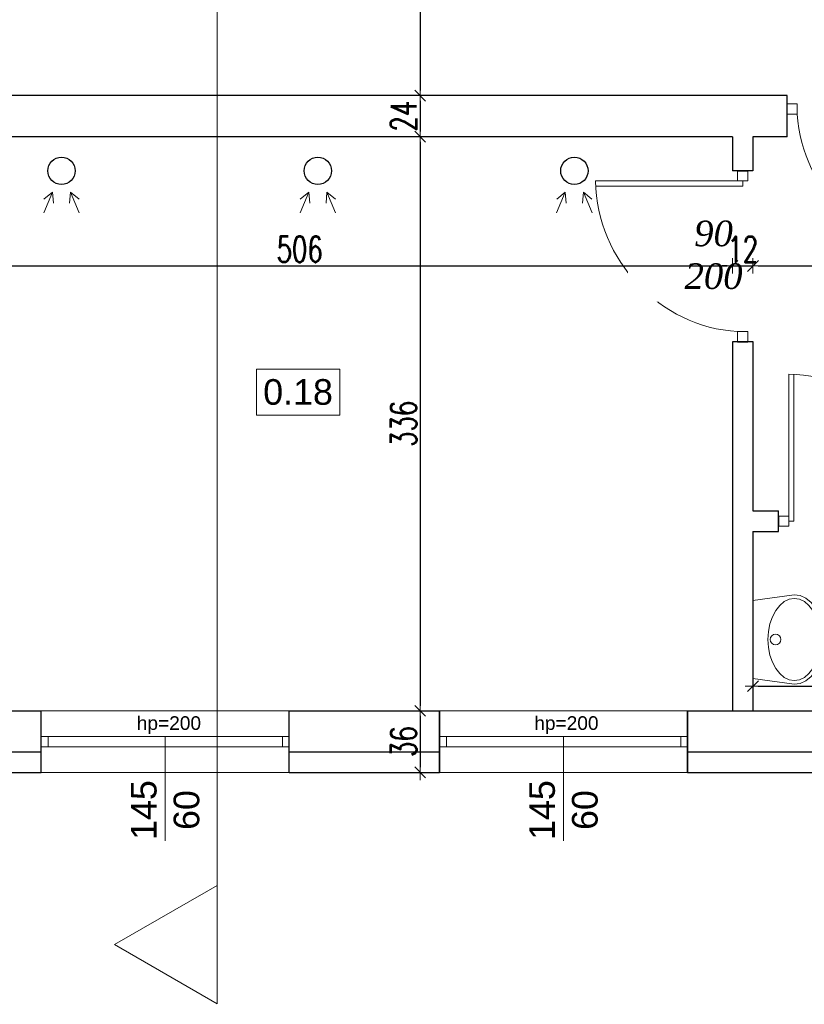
# Model space of a CAD drawing. Header units: millimetres. Extents: x 0 to 111311, y -48878 to -25280.
# Tile 130 of 244: x 87833 to 88292, y -31467 to -30891. Entities that reach past the tile are written whole.
import ezdxf

# ---------------------------------------------------------------- set-up
doc = ezdxf.new("R2010")
doc.units = ezdxf.units.MM
doc.layers.get('Defpoints').update_dxf_attribs({"color": 30})
for name, color, linetype, lineweight in [('J opisy', 7, 'Continuous', 9), ('J stolarka_okna', 144, 'Continuous', 0), ('J wymiary', 1, 'Continuous', 9), ('OPIS', 7, 'Continuous', 5), ('sciany', 252, 'Continuous', 30)]:
    doc.layers.add(name, color=color, linetype=linetype, lineweight=lineweight)
doc.styles.add('ADESK2', font='simplex', dxfattribs={"width": 0.7})
doc.styles.get("Standard").update_dxf_attribs({"font": 'arial.ttf'})
doc.dimstyles.new('1-100', dxfattribs={"dimscale": 1.5, "dimtxt": 10, "dimasz": 2, "dimexe": 1, "dimexo": 1, "dimgap": 1.5, "dimtad": 1, "dimdec": 0, "dimrnd": 0.5, "dimdsep": 46, "dimtxsty": 'ADESK2', "dimblk": 'wymiar', "dimcen": -1, "dimdle": 5, "dimse1": 1, "dimse2": 1, "dimclrd": 256, "dimclre": 256, "dimclrt": 256, "dimadec": 0, "dimazin": 0, "dimtfac": 1, "dimtdec": 0, "dimtix": 1, "dimtmove": 0, "dimatfit": 3, "dimfxl": 20, "dimfxlon": 1, "dimtolj": 1, "dimtzin": 0, "dimarcsym": 0})

# ---------------------------------------------------------------- blocks, each defined once
blk = doc.blocks.new('LAV_FLAT_BACK-OVAL_49')
at = {"layer": 'J opisy', "color": 0, "linetype": 'Continuous'}
for p, q in [((-0.2181, 0.2314), (-0.2502, 0)), ((0.2181, 0.2314), (-0.2181, 0.2314)), ((-0.218, 0.2311), (-0.2181, 0.2311)), ((0.2181, 0.2311), (0.218, 0.2311)), ((0.2496, 0), (0.2181, 0.2314)), ((-0.1622, 0.1042), (-0.1274, 0.1226)), ((-0.1274, 0.1226), (-0.0878, 0.1362)), ((-0.0878, 0.1362), (-0.0447, 0.1446)), ((-0.0447, 0.1446), (0, 0.1474)), ((0, 0.1474), (0.0447, 0.1446)), ((0.0447, 0.1446), (0.0878, 0.1362)), ((0.0878, 0.1362), (0.1274, 0.1226)), ((0.1274, 0.1226), (0.1622, 0.1042)), ((-0.2249, 0.0288), (-0.2119, 0.0564)), ((-0.2119, 0.0564), (-0.1907, 0.0819)), ((-0.1907, 0.0819), (-0.1622, 0.1042)), ((0.1622, 0.1042), (0.1907, 0.0819)), ((0.1907, 0.0819), (0.2119, 0.0564)), ((0.2119, 0.0564), (0.2249, 0.0288)), ((-0.2293, 0), (-0.2249, 0.0288)), ((0.2249, 0.0288), (0.2288, 0)), ((0.2288, 0), (0.2249, -0.0288)), ((0.2454, -0.0329), (0.2496, 0)), ((-0.2502, 0), (-0.2454, -0.0329)), ((-0.2454, -0.0329), (-0.2311, -0.0645)), ((-0.2249, -0.0288), (-0.2293, 0)), ((-0.2119, -0.0564), (-0.2249, -0.0288)), ((0.2249, -0.0288), (0.2119, -0.0564)), ((0.2311, -0.0645), (0.2454, -0.0329)), ((-0.2311, -0.0645), (-0.208, -0.0936)), ((-0.1907, -0.0819), (-0.2119, -0.0564)), ((-0.208, -0.0936), (-0.1769, -0.1191)), ((-0.1622, -0.1042), (-0.1907, -0.0819)), ((-0.1274, -0.1226), (-0.1622, -0.1042)), ((0.1622, -0.1042), (0.1274, -0.1226)), ((0.1907, -0.0819), (0.1622, -0.1042)), ((0.1769, -0.1191), (0.208, -0.0936)), ((0.2119, -0.0564), (0.1907, -0.0819)), ((0.208, -0.0936), (0.2311, -0.0645)), ((-0.1769, -0.1191), (-0.139, -0.1401)), ((-0.139, -0.1401), (-0.0957, -0.1556)), ((-0.0878, -0.1362), (-0.1274, -0.1226)), ((-0.0957, -0.1556), (-0.0488, -0.1652)), ((-0.0447, -0.1446), (-0.0878, -0.1362)), ((-0.0488, -0.1652), (0, -0.1685)), ((0, -0.1474), (-0.0447, -0.1446)), ((0.0447, -0.1446), (0, -0.1474)), ((0, -0.1685), (0.0488, -0.1652)), ((0.0878, -0.1362), (0.0447, -0.1446)), ((0.0488, -0.1652), (0.0957, -0.1556)), ((0.1274, -0.1226), (0.0878, -0.1362)), ((0.0957, -0.1556), (0.139, -0.1401)), ((0.139, -0.1401), (0.1769, -0.1191))]:
    blk.add_line(p, q, dxfattribs=at)
blk.add_circle((0, 0.105), 0.03, dxfattribs=at)
blk = doc.blocks.new('A$C3D492992')
at = {"lineweight": 13}
for points in [[(415.78, 454.46), (420.88, 466.53), (421.41, 460.01)], [(415.78, 454.46), (420.88, 466.53), (415.84, 462.37)], [(436.53, 454.46), (431.43, 466.53), (430.9, 460.01)], [(436.53, 454.46), (431.43, 466.53), (436.48, 462.37)], [(565.78, 454.46), (570.88, 466.53), (571.41, 460.01)], [(565.78, 454.46), (570.88, 466.53), (565.84, 462.37)], [(586.53, 454.46), (581.43, 466.53), (580.9, 460.01)], [(586.53, 454.46), (581.43, 466.53), (586.48, 462.37)], [(715.78, 454.46), (720.88, 466.53), (721.41, 460.01)], [(715.78, 454.46), (720.88, 466.53), (715.84, 462.37)], [(736.53, 454.46), (731.43, 466.53), (730.9, 460.01)], [(736.53, 454.46), (731.43, 466.53), (736.48, 462.37)]]:
    blk.add_lwpolyline(points, dxfattribs=at)
for centre in [(426.16, 479), (576.16, 479), (726.16, 479)]:
    blk.add_circle(centre, 8)
blk = doc.blocks.new('wymiar')
for p, q in [((1.5, 0), (-1.5, 0)), ((1.06, 1.06), (-1.06, -1.06)), ((0, 1.5), (0, -1.5))]:
    blk.add_line(p, q)
blk = doc.blocks.new('*D1462')
at = {"layer": 'Defpoints', "color": 0, "ltscale": 4}
for p in [(88249.73, -30963.22), (87743.48, -30979.33), (88249.73, -31034.73)]:
    blk.add_point(p, dxfattribs=at)
at = {"layer": 'J wymiary', "lineweight": -2}
blk.add_line((87746.48, -31034.73), (88246.73, -31034.73), dxfattribs=at)
at = {"layer": 'J wymiary', "lineweight": -2, "ltscale": 4, "xscale": 3, "yscale": 3, "zscale": 3, "rotation": 180}
blk.add_blockref('wymiar', (87743.48, -31034.73), dxfattribs=at)
at = {"layer": 'J wymiary', "lineweight": -2, "ltscale": 4, "xscale": 3, "yscale": 3, "zscale": 3}
blk.add_blockref('wymiar', (88249.73, -31034.73), dxfattribs=at)
at = {"layer": 'J wymiary', "ltscale": 4, "insert": (87996.6, -31024.98), "char_height": 15, "attachment_point": 5, "style": 'ADESK2'}
blk.add_mtext('\\A1;506', dxfattribs=at)
blk = doc.blocks.new('*D1463')
at = {"layer": 'Defpoints', "color": 0, "ltscale": 4}
for p in [(88249.73, -30963.22), (88261.73, -30963.75), (88261.73, -31034.73)]:
    blk.add_point(p, dxfattribs=at)
at = {"layer": 'J wymiary', "lineweight": -2}
for p, q in [((88246.73, -31034.73), (88243.73, -31034.73)), ((88249.73, -31034.73), (88261.73, -31034.73)), ((88264.73, -31034.73), (88267.73, -31034.73))]:
    blk.add_line(p, q, dxfattribs=at)
at = {"layer": 'J wymiary', "lineweight": -2, "ltscale": 4, "xscale": 3, "yscale": 3, "zscale": 3}
blk.add_blockref('wymiar', (88249.73, -31034.73), dxfattribs=at)
at = {"layer": 'J wymiary', "lineweight": -2, "ltscale": 4, "xscale": 3, "yscale": 3, "zscale": 3, "rotation": 180}
blk.add_blockref('wymiar', (88261.73, -31034.73), dxfattribs=at)
at = {"layer": 'J wymiary', "ltscale": 4, "insert": (88255.73, -31024.98), "char_height": 15, "attachment_point": 5, "style": 'ADESK2'}
blk.add_mtext('\\A1;12', dxfattribs=at)
blk = doc.blocks.new('*D1464')
at = {"layer": 'Defpoints', "color": 0, "ltscale": 4}
for p in [(88401.73, -30962.17), (88261.73, -30963.75), (88401.73, -31034.73)]:
    blk.add_point(p, dxfattribs=at)
at = {"layer": 'J wymiary', "lineweight": -2}
blk.add_line((88264.73, -31034.73), (88398.73, -31034.73), dxfattribs=at)
at = {"layer": 'J wymiary', "lineweight": -2, "ltscale": 4, "xscale": 3, "yscale": 3, "zscale": 3, "rotation": 180}
blk.add_blockref('wymiar', (88261.73, -31034.73), dxfattribs=at)
at = {"layer": 'J wymiary', "lineweight": -2, "ltscale": 4, "xscale": 3, "yscale": 3, "zscale": 3}
blk.add_blockref('wymiar', (88401.73, -31034.73), dxfattribs=at)
at = {"layer": 'J wymiary', "ltscale": 4, "insert": (88331.73, -31024.98), "char_height": 15, "attachment_point": 5, "style": 'ADESK2'}
blk.add_mtext('\\A1;140', dxfattribs=at)
blk = doc.blocks.new('*D1480')
at = {"layer": 'Defpoints', "color": 0, "ltscale": 4}
for p in [(88523.73, -31280.68), (88261.73, -31295.11), (88523.73, -31295.11)]:
    blk.add_point(p, dxfattribs=at)
at = {"layer": 'J wymiary', "lineweight": -2}
blk.add_line((88264.73, -31280.68), (88520.73, -31280.68), dxfattribs=at)
at = {"layer": 'J wymiary', "lineweight": -2, "ltscale": 4, "xscale": 3, "yscale": 3, "zscale": 3, "rotation": 180}
blk.add_blockref('wymiar', (88261.73, -31280.68), dxfattribs=at)
at = {"layer": 'J wymiary', "lineweight": -2, "ltscale": 4, "xscale": 3, "yscale": 3, "zscale": 3}
blk.add_blockref('wymiar', (88523.73, -31280.68), dxfattribs=at)
at = {"layer": 'J wymiary', "ltscale": 4, "insert": (88392.73, -31270.93), "char_height": 15, "attachment_point": 5, "style": 'ADESK2'}
blk.add_mtext('\\A1;262', dxfattribs=at)
blk = doc.blocks.new('*D1519')
at = {"layer": 'Defpoints', "color": 0, "ltscale": 4}
for p in [(88010.35, -30795.11), (87986.44, -30935.11), (88067.1, -30935.11)]:
    blk.add_point(p, dxfattribs=at)
at = {"layer": 'J wymiary', "lineweight": -2}
blk.add_line((88067.1, -30798.11), (88067.1, -30932.11), dxfattribs=at)
at = {"layer": 'J wymiary', "lineweight": -2, "ltscale": 4, "xscale": 3, "yscale": 3, "zscale": 3}
for p, rotation in [((88067.1, -30795.11), 90), ((88067.1, -30935.11), 270)]:
    blk.add_blockref('wymiar', p, dxfattribs=dict(at, rotation=rotation))
at = {"layer": 'J wymiary', "ltscale": 4, "insert": (88057.35, -30865.11), "char_height": 15, "attachment_point": 5, "rotation": 90, "style": 'ADESK2'}
blk.add_mtext('\\A1;140', dxfattribs=at)
blk = doc.blocks.new('*D1520')
at = {"layer": 'Defpoints', "color": 0, "ltscale": 4}
for p in [(87986.44, -30935.11), (87981.03, -30959.11), (88067.1, -30959.11)]:
    blk.add_point(p, dxfattribs=at)
at = {"layer": 'J wymiary', "lineweight": -2}
blk.add_line((88067.1, -30938.11), (88067.1, -30956.11), dxfattribs=at)
at = {"layer": 'J wymiary', "lineweight": -2, "ltscale": 4, "xscale": 3, "yscale": 3, "zscale": 3}
for p, rotation in [((88067.1, -30935.11), 90), ((88067.1, -30959.11), 270)]:
    blk.add_blockref('wymiar', p, dxfattribs=dict(at, rotation=rotation))
at = {"layer": 'J wymiary', "ltscale": 4, "insert": (88057.35, -30947.11), "char_height": 15, "attachment_point": 5, "rotation": 90, "style": 'ADESK2'}
blk.add_mtext('\\A1;24', dxfattribs=at)
blk = doc.blocks.new('*D1521')
at = {"layer": 'Defpoints', "color": 0, "ltscale": 4}
for p in [(87981.03, -30959.11), (88014, -31295.11), (88067.1, -31295.11)]:
    blk.add_point(p, dxfattribs=at)
at = {"layer": 'J wymiary', "lineweight": -2}
blk.add_line((88067.1, -30962.11), (88067.1, -31292.11), dxfattribs=at)
at = {"layer": 'J wymiary', "lineweight": -2, "ltscale": 4, "xscale": 3, "yscale": 3, "zscale": 3}
for p, rotation in [((88067.1, -30959.11), 90), ((88067.1, -31295.11), 270)]:
    blk.add_blockref('wymiar', p, dxfattribs=dict(at, rotation=rotation))
at = {"layer": 'J wymiary', "ltscale": 4, "insert": (88057.35, -31127.11), "char_height": 15, "attachment_point": 5, "rotation": 90, "style": 'ADESK2'}
blk.add_mtext('\\A1;336', dxfattribs=at)
blk = doc.blocks.new('*D1522')
at = {"layer": 'Defpoints', "color": 0, "ltscale": 4}
for p in [(88014, -31295.11), (88010.76, -31331.11), (88067.1, -31331.11)]:
    blk.add_point(p, dxfattribs=at)
at = {"layer": 'J wymiary', "lineweight": -2}
blk.add_line((88067.1, -31298.11), (88067.1, -31328.11), dxfattribs=at)
at = {"layer": 'J wymiary', "lineweight": -2, "ltscale": 4, "xscale": 3, "yscale": 3, "zscale": 3}
for p, rotation in [((88067.1, -31295.11), 90), ((88067.1, -31331.11), 270)]:
    blk.add_blockref('wymiar', p, dxfattribs=dict(at, rotation=rotation))
at = {"layer": 'J wymiary', "ltscale": 4, "insert": (88057.35, -31313.11), "char_height": 15, "attachment_point": 5, "rotation": 90, "style": 'ADESK2'}
blk.add_mtext('\\A1;36', dxfattribs=at)
blk = doc.blocks.new('*D1614')
at = {"layer": 'Defpoints', "color": 0, "ltscale": 4}
for p in [(87845.48, -31324.18), (87755.48, -31361.11), (87845.48, -31835.01)]:
    blk.add_point(p, dxfattribs=at)
at = {"layer": 'J wymiary', "lineweight": -2}
blk.add_line((87758.48, -31835.01), (87842.48, -31835.01), dxfattribs=at)
at = {"layer": 'J wymiary', "lineweight": -2, "ltscale": 4, "xscale": 3, "yscale": 3, "zscale": 3, "rotation": 180}
blk.add_blockref('wymiar', (87755.48, -31835.01), dxfattribs=at)
at = {"layer": 'J wymiary', "lineweight": -2, "ltscale": 4, "xscale": 3, "yscale": 3, "zscale": 3}
blk.add_blockref('wymiar', (87845.48, -31835.01), dxfattribs=at)
at = {"layer": 'J wymiary', "ltscale": 4, "insert": (87800.48, -31825.26), "char_height": 15, "attachment_point": 5, "style": 'ADESK2'}
blk.add_mtext('\\A1;90', dxfattribs=at)
blk = doc.blocks.new('*D1615')
at = {"layer": 'Defpoints', "color": 0, "ltscale": 4}
for p in [(87845.48, -31324.18), (87990.48, -31323.77), (87990.48, -31835.01)]:
    blk.add_point(p, dxfattribs=at)
at = {"layer": 'J wymiary', "lineweight": -2}
blk.add_line((87848.48, -31835.01), (87987.48, -31835.01), dxfattribs=at)
at = {"layer": 'J wymiary', "lineweight": -2, "ltscale": 4, "xscale": 3, "yscale": 3, "zscale": 3, "rotation": 180}
blk.add_blockref('wymiar', (87845.48, -31835.01), dxfattribs=at)
at = {"layer": 'J wymiary', "lineweight": -2, "ltscale": 4, "xscale": 3, "yscale": 3, "zscale": 3}
blk.add_blockref('wymiar', (87990.48, -31835.01), dxfattribs=at)
at = {"layer": 'J wymiary', "ltscale": 4, "insert": (87917.98, -31825.26), "char_height": 15, "attachment_point": 5, "style": 'ADESK2'}
blk.add_mtext('\\A1;145', dxfattribs=at)
blk = doc.blocks.new('*D1616')
at = {"layer": 'Defpoints', "color": 0, "ltscale": 4}
for p in [(87990.48, -31323.77), (88078.48, -31323.24), (88078.48, -31835.01)]:
    blk.add_point(p, dxfattribs=at)
at = {"layer": 'J wymiary', "lineweight": -2}
blk.add_line((87993.48, -31835.01), (88075.48, -31835.01), dxfattribs=at)
at = {"layer": 'J wymiary', "lineweight": -2, "ltscale": 4, "xscale": 3, "yscale": 3, "zscale": 3, "rotation": 180}
blk.add_blockref('wymiar', (87990.48, -31835.01), dxfattribs=at)
at = {"layer": 'J wymiary', "lineweight": -2, "ltscale": 4, "xscale": 3, "yscale": 3, "zscale": 3}
blk.add_blockref('wymiar', (88078.48, -31835.01), dxfattribs=at)
at = {"layer": 'J wymiary', "ltscale": 4, "insert": (88034.48, -31825.26), "char_height": 15, "attachment_point": 5, "style": 'ADESK2'}
blk.add_mtext('\\A1;88', dxfattribs=at)
blk = doc.blocks.new('*D1617')
at = {"layer": 'Defpoints', "color": 0, "ltscale": 4}
for p in [(88078.48, -31323.24), (88223.48, -31324.67), (88223.48, -31835.01)]:
    blk.add_point(p, dxfattribs=at)
at = {"layer": 'J wymiary', "lineweight": -2}
blk.add_line((88081.48, -31835.01), (88220.48, -31835.01), dxfattribs=at)
at = {"layer": 'J wymiary', "lineweight": -2, "ltscale": 4, "xscale": 3, "yscale": 3, "zscale": 3, "rotation": 180}
blk.add_blockref('wymiar', (88078.48, -31835.01), dxfattribs=at)
at = {"layer": 'J wymiary', "lineweight": -2, "ltscale": 4, "xscale": 3, "yscale": 3, "zscale": 3}
blk.add_blockref('wymiar', (88223.48, -31835.01), dxfattribs=at)
at = {"layer": 'J wymiary', "ltscale": 4, "insert": (88150.98, -31825.26), "char_height": 15, "attachment_point": 5, "style": 'ADESK2'}
blk.add_mtext('\\A1;145', dxfattribs=at)
blk = doc.blocks.new('*D1618')
at = {"layer": 'Defpoints', "color": 0, "ltscale": 4}
for p in [(88223.48, -31324.67), (89799.48, -31406.64), (89799.48, -31835.01)]:
    blk.add_point(p, dxfattribs=at)
at = {"layer": 'J wymiary', "lineweight": -2}
blk.add_line((88226.48, -31835.01), (89796.48, -31835.01), dxfattribs=at)
at = {"layer": 'J wymiary', "lineweight": -2, "ltscale": 4, "xscale": 3, "yscale": 3, "zscale": 3, "rotation": 180}
blk.add_blockref('wymiar', (88223.48, -31835.01), dxfattribs=at)
at = {"layer": 'J wymiary', "lineweight": -2, "ltscale": 4, "xscale": 3, "yscale": 3, "zscale": 3}
blk.add_blockref('wymiar', (89799.48, -31835.01), dxfattribs=at)
at = {"layer": 'J wymiary', "ltscale": 4, "insert": (89011.48, -31825.26), "char_height": 15, "attachment_point": 5, "style": 'ADESK2'}
blk.add_mtext('\\A1;1576', dxfattribs=at)
blk = doc.blocks.new('*D1620')
at = {"layer": 'Defpoints', "color": 0, "ltscale": 4}
for p in [(87136.48, -31361.11), (91835.48, -31496.11), (91835.48, -31948.71)]:
    blk.add_point(p, dxfattribs=at)
at = {"layer": 'J wymiary', "lineweight": -2}
blk.add_line((87139.48, -31948.71), (91832.48, -31948.71), dxfattribs=at)
at = {"layer": 'J wymiary', "lineweight": -2, "ltscale": 4, "xscale": 3, "yscale": 3, "zscale": 3, "rotation": 180}
blk.add_blockref('wymiar', (87136.48, -31948.71), dxfattribs=at)
at = {"layer": 'J wymiary', "lineweight": -2, "ltscale": 4, "xscale": 3, "yscale": 3, "zscale": 3}
blk.add_blockref('wymiar', (91835.48, -31948.71), dxfattribs=at)
at = {"layer": 'J wymiary', "ltscale": 4, "insert": (89485.98, -31938.96), "char_height": 15, "attachment_point": 5, "style": 'ADESK2'}
blk.add_mtext('\\A1;4699', dxfattribs=at)
blk = doc.blocks.new('*D1636')
at = {"layer": 'Defpoints', "color": 0, "ltscale": 4}
for p in [(91955.48, -30760.61), (0, -30978.11), (91914.84, -30978.11)]:
    blk.add_point(p, dxfattribs=at)
at = {"layer": 'J wymiary', "lineweight": -2}
blk.add_line((91914.84, -30763.61), (91914.84, -30975.11), dxfattribs=at)
at = {"layer": 'J wymiary', "lineweight": -2, "ltscale": 4, "xscale": 3, "yscale": 3, "zscale": 3}
for p, rotation in [((91914.84, -30760.61), 90), ((91914.84, -30978.11), 270)]:
    blk.add_blockref('wymiar', p, dxfattribs=dict(at, rotation=rotation))
at = {"layer": 'J wymiary', "ltscale": 4, "insert": (91905.09, -30869.36), "char_height": 15, "attachment_point": 5, "rotation": 90, "style": 'ADESK2'}
blk.add_mtext('\\A1;218', dxfattribs=at)

msp = doc.modelspace()

# ---------------------------------------------------------------- linework, layer by layer
for p, q in [((87990.476, -31295.109), (88078.476, -31295.109)), ((88078.476, -31295.109), (88078.476, -31331.109)), ((88223.476, -31295.109), (88223.476, -31331.109)), ((88261.726, -31295.109), (88523.726, -31295.109)), ((87990.476, -31319.109), (88078.476, -31319.109)), ((87990.476, -31331.109), (88078.476, -31331.109))]:
    msp.add_line(p, q)
at = {"color": 0}
msp.add_line((87990.476, -31331.109), (87990.976, -31331.109), dxfattribs=at)
msp.add_lwpolyline([(87990.476, -31295.109), (88078.476, -31295.109)])
at = {"layer": 'J opisy'}
msp.add_line((88273.127, -31029.109), (88216.346, -31029.109), dxfattribs=at)
at = {"layer": 'J stolarka_okna', "linetype": 'Continuous', "lineweight": 9}
for p, q in [((88287.664, -30939.909), (88281.726, -30939.909)), ((88287.664, -30945.847), (88287.664, -30939.909)), ((88281.726, -30945.847), (88287.664, -30945.847)), ((88252.758, -30979.109), (88252.758, -30985.046)), ((88258.695, -30985.046), (88258.695, -30979.109)), ((88255.726, -30985.046), (88169.626, -30985.046)), ((88252.758, -30985.046), (88258.695, -30985.046)), ((88255.726, -30988.004), (88255.726, -30985.036)), ((88255.726, -30988.015), (88169.678, -30988.015)), ((88252.758, -31073.172), (88258.695, -31073.172)), ((88252.758, -31079.109), (88252.758, -31073.172)), ((88258.695, -31073.172), (88258.695, -31079.109)), ((88282.664, -31184.109), (88282.664, -31098.009)), ((88285.632, -31184.109), (88285.632, -31098.06)), ((88276.726, -31181.14), (88282.664, -31181.14)), ((88282.664, -31181.14), (88282.664, -31187.078)), ((88282.664, -31187.078), (88276.726, -31187.078)), ((88285.622, -31184.109), (88282.653, -31184.109)), ((87849.476, -31316.109), (87849.476, -31310.109)), ((87986.476, -31316.109), (87986.476, -31310.109)), ((88082.476, -31316.109), (88082.476, -31310.109)), ((88219.476, -31316.109), (88219.476, -31310.109)), ((88223.476, -31331.109), (88078.476, -31331.109))]:
    msp.add_line(p, q, dxfattribs=at)
for centre, major_axis in [((88375.8, -30942.878), (81.968, -33.985)), ((88282.653, -31184.109), (-81.968, 33.985))]:
    msp.add_ellipse(centre, major_axis=major_axis, ratio=0.9654717, start_param=3.5816905, end_param=5.0931483, dxfattribs=at)
at = {"layer": 'J stolarka_okna', "linetype": 'Continuous', "lineweight": 9, "extrusion": (0, 0, -1)}
msp.add_ellipse((88255.726, -30985.036), major_axis=(-33.985, 81.968), ratio=0.9654717, start_param=3.5816905, end_param=5.0931483, dxfattribs=at)
at = {"layer": 'OPIS'}
msp.add_lwpolyline([(88020.022, -31122.038), (87971.272, -31122.038), (87971.272, -31095.163), (88020.022, -31095.163)], close=True, dxfattribs=at)
at = {"layer": 'sciany'}
for p, q in [((88281.726, -30935.109), (87719.476, -30935.109)), ((88281.726, -30959.109), (88281.726, -30935.109)), ((88281.726, -30945.847), (88281.726, -30939.909)), ((88249.726, -30959.109), (87743.476, -30959.109)), ((88249.726, -30959.109), (88249.726, -30979.109)), ((88281.726, -30959.109), (88261.726, -30959.109)), ((88281.726, -30959.109), (88261.726, -30959.109)), ((88281.726, -30959.109), (88261.726, -30959.109)), ((88281.726, -30959.109), (88261.726, -30959.109)), ((88261.726, -30959.109), (88261.726, -30979.109)), ((88261.726, -30979.109), (88249.726, -30979.109)), ((88252.758, -30979.109), (88258.695, -30979.109)), ((88249.726, -31079.109), (88249.726, -31295.109)), ((88261.764, -31079.109), (88249.726, -31079.109)), ((88252.758, -31079.109), (88258.695, -31079.109)), ((88261.726, -31079.109), (88261.726, -31178.109)), ((88261.726, -31178.109), (88276.726, -31178.109)), ((88276.726, -31190.109), (88276.726, -31178.109)), ((88276.726, -31181.14), (88276.726, -31187.078)), ((88261.726, -31190.109), (88276.726, -31190.109)), ((88261.726, -31190.109), (88261.726, -31295.109)), ((87743.476, -31295.109), (87845.476, -31295.109)), ((87845.476, -31331.109), (87845.476, -31295.109)), ((87990.476, -31295.109), (88078.476, -31295.109)), ((87990.476, -31331.109), (87990.476, -31295.109)), ((88078.476, -31331.109), (88078.476, -31295.109)), ((88223.476, -31295.109), (88377.476, -31295.109)), ((88223.476, -31331.109), (88223.476, -31295.109)), ((87743.476, -31319.109), (87845.476, -31319.109)), ((87990.476, -31319.109), (88078.476, -31319.109)), ((88223.476, -31319.109), (89811.476, -31319.109)), ((87755.476, -31331.109), (87845.476, -31331.109)), ((87990.476, -31331.109), (88078.476, -31331.109)), ((88223.476, -31331.109), (89799.476, -31331.109))]:
    msp.add_line(p, q, dxfattribs=at)

# ---------------------------------------------------------------- block references
at = {"extrusion": (0, 0, -1), "xscale": 104.5439999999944, "yscale": 104.5439999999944, "zscale": -104.544, "rotation": 270}
msp.add_blockref('LAV_FLAT_BACK-OVAL_49', (-88285.923, -31253.351), dxfattribs=at)

# ---------------------------------------------------------------- texts
at = {"layer": 'J opisy', "char_height": 8, "width": 72.5, "attachment_point": 5, "bg_fill": 2}
for insert in [(87920.109, -31303.461), (88152.609, -31303.461)]:
    msp.add_mtext('{\\fArial|b0|i0|c238|p34;hp=200}', dxfattribs=dict(at, insert=insert))
at = {"layer": 'OPIS', "insert": (87995.647, -31108.601), "char_height": 15, "width": 48.75, "attachment_point": 5, "line_spacing_factor": 0.857143}
msp.add_mtext('0.18', dxfattribs=at)

# ---------------------------------------------------------------- dimensions: what is measured, and where the dimension line sits
at = {"layer": 'J wymiary'}
for base, p1, p2, picture, middle in [((91914.843, -30978.11), (91955.476, -30760.609), (0, -30978.11), '*D1636', (91905.093, -30869.359)), ((88067.102, -30935.109), (88010.353, -30795.109), (87986.438, -30935.109), '*D1519', (88057.352, -30865.109)), ((88067.102, -30959.109), (87986.438, -30935.109), (87981.033, -30959.109), '*D1520', (88057.352, -30947.109)), ((88067.102, -31295.109), (87981.033, -30959.109), (88014.002, -31295.109), '*D1521', (88057.352, -31127.109)), ((88067.102, -31331.109), (88014.002, -31295.109), (88010.759, -31331.109), '*D1522', (88057.352, -31313.109))]:
    dim = msp.add_linear_dim(base=base, p1=p1, p2=p2, angle=90, dimstyle='1-100', override={"dimblk": 'wymiar'}, dxfattribs=at)
    dim.commit()
    dim.dimension.update_dxf_attribs({"geometry": picture, "text_midpoint": middle})
for base, p1, p2, picture, middle in [((88523.726, -31280.681), (88261.726, -31295.109), (88523.726, -31295.109), '*D1480', (88392.726, -31270.931)), ((87845.476, -31835.008), (87755.476, -31361.109), (87845.476, -31324.176), '*D1614', (87800.476, -31825.258)), ((88078.476, -31835.008), (87990.476, -31323.766), (88078.476, -31323.235), '*D1616', (88034.476, -31825.258)), ((89799.476, -31835.008), (88223.476, -31324.675), (89799.476, -31406.64), '*D1618', (89011.476, -31825.258))]:
    dim = msp.add_linear_dim(base=base, p1=p1, p2=p2, dimstyle='1-100', override={"dimblk": 'wymiar'}, dxfattribs=at)
    dim.commit()
    dim.dimension.update_dxf_attribs({"geometry": picture, "text_midpoint": middle})

# ---------------------------------------------------------------- next in the draw order: linework, layer by layer
at = {"layer": 'J stolarka_okna', "linetype": 'Continuous', "lineweight": 9}
for p, q in [((87990.476, -31295.109), (87845.476, -31295.109)), ((87845.976, -31295.109), (87990.976, -31295.109)), ((88078.476, -31295.109), (88223.476, -31295.109)), ((88223.476, -31295.109), (88078.476, -31295.109))]:
    msp.add_line(p, q, dxfattribs=at)
at = {"layer": 'OPIS'}
msp.add_line((87948.364, -27770.012), (87948.364, -31466.538), dxfattribs=at)

# ---------------------------------------------------------------- next in the draw order: texts
at = {"layer": 'J opisy', "char_height": 15, "width": 85.22639, "attachment_point": 5, "rotation": 90, "bg_fill": 2}
for insert in [(87917.976, -31353.156), (88150.976, -31353.156)]:
    msp.add_mtext('{\\fArial|b0|i0|c238|p34;145\\P60}', dxfattribs=dict(at, insert=insert))

# ---------------------------------------------------------------- next in the draw order: linework, layer by layer
at = {"lineweight": 13}
for p, q in [((87917.976, -31310.109), (87917.976, -31371.109)), ((88150.976, -31310.109), (88150.976, -31371.109))]:
    msp.add_line(p, q, dxfattribs=at)
at = {"layer": 'J stolarka_okna', "linetype": 'Continuous', "lineweight": 9}
for p, q in [((87845.476, -31310.109), (87990.476, -31310.109)), ((88078.476, -31310.109), (88223.476, -31310.109)), ((87845.476, -31316.109), (87990.476, -31316.109)), ((88078.476, -31316.109), (88223.476, -31316.109)), ((87990.476, -31331.109), (87845.476, -31331.109)), ((88223.476, -31331.109), (88078.476, -31331.109))]:
    msp.add_line(p, q, dxfattribs=at)
at = {"layer": 'OPIS'}
msp.add_lwpolyline([(87888.364, -31431.897), (87948.364, -31466.538), (87948.364, -31397.256)], close=True, dxfattribs=at)

# ---------------------------------------------------------------- next in the draw order: block references
msp.add_blockref('A$C3D492992', (87431.1, -31458.109))

# ---------------------------------------------------------------- next in the draw order: dimensions: what is measured, and where the dimension line sits
at = {"layer": 'J wymiary'}
for base, p1, p2, picture, middle in [((87990.476, -31835.008), (87845.476, -31324.176), (87990.476, -31323.766), '*D1615', (87917.976, -31825.258)), ((88223.476, -31835.008), (88078.476, -31323.235), (88223.476, -31324.675), '*D1617', (88150.976, -31825.258)), ((91835.476, -31948.711), (87136.476, -31361.109), (91835.476, -31496.109), '*D1620', (89485.976, -31938.961))]:
    dim = msp.add_linear_dim(base=base, p1=p1, p2=p2, dimstyle='1-100', override={"dimblk": 'wymiar'}, dxfattribs=at)
    dim.commit()
    dim.dimension.update_dxf_attribs({"geometry": picture, "text_midpoint": middle})

# ---------------------------------------------------------------- next in the draw order: texts
at = {"layer": 'J opisy', "insert": (88238.685, -31028.337), "char_height": 15, "width": 85.22639, "attachment_point": 5, "bg_fill": 2}
msp.add_mtext('{\\fTimes New Roman|b0|i1|c238|p18;90\\P200}', dxfattribs=at)

# ---------------------------------------------------------------- next in the draw order: dimensions: what is measured, and where the dimension line sits
at = {"layer": 'J wymiary'}
for base, p1, p2, picture, middle in [((88249.726, -31034.73), (87743.476, -30979.332), (88249.726, -30963.224), '*D1462', (87996.601, -31024.98)), ((88261.726, -31034.73), (88249.726, -30963.224), (88261.726, -30963.751), '*D1463', (88255.726, -31024.98)), ((88401.726, -31034.73), (88261.726, -30963.751), (88401.726, -30962.168), '*D1464', (88331.726, -31024.98))]:
    dim = msp.add_linear_dim(base=base, p1=p1, p2=p2, dimstyle='1-100', override={"dimblk": 'wymiar'}, dxfattribs=at)
    dim.commit()
    dim.dimension.update_dxf_attribs({"geometry": picture, "text_midpoint": middle})

doc.saveas('drawing.dxf')
